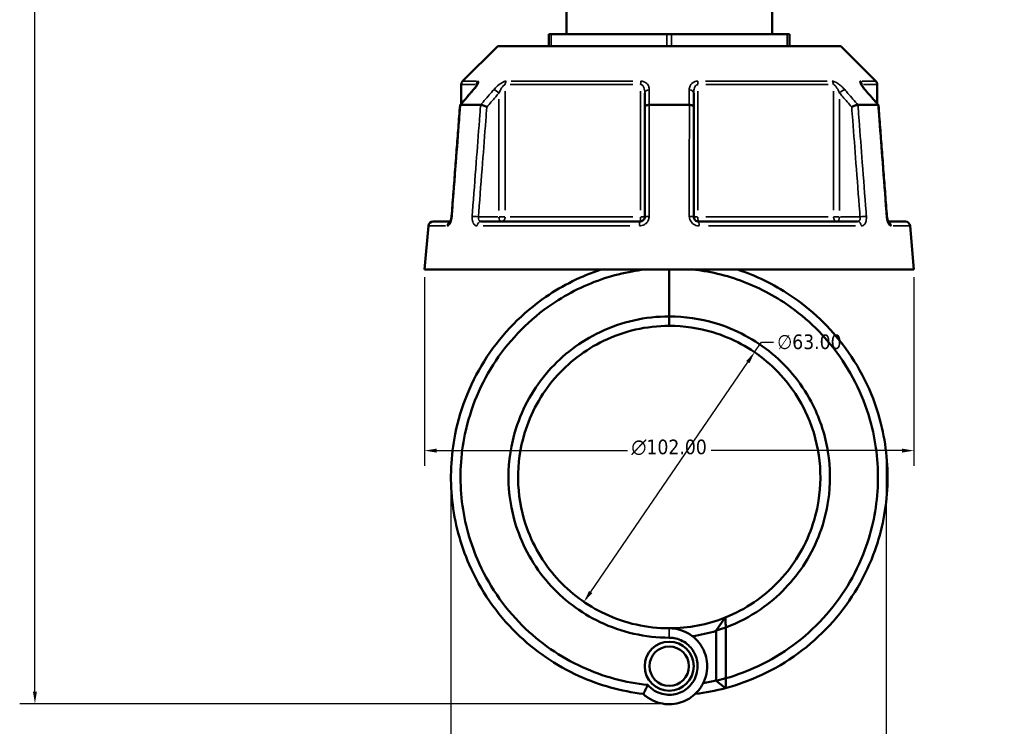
# Model space of a CAD drawing. Header units: millimetres. Extents: x 0 to 904, y 0 to 916.
# Tile 3 of 9: x 266 to 471, y 267 to 414. Entities that reach past the tile are written whole.
import ezdxf

# ---------------------------------------------------------------- set-up
doc = ezdxf.new("R2010")
doc.units = ezdxf.units.MM
for name, color, linetype, lineweight in [('Dimension (ANSI)', 7, 'Continuous', 25), ('Visible (ANSI)', 7, 'Continuous', 50), ('Visible Narrow (ANSI)', 7, 'Continuous', 35)]:
    doc.layers.add(name, color=color, linetype=linetype, lineweight=lineweight)
doc.styles.add('Note Text (ANSI)', font='tahoma.ttf')
doc.dimstyles.new('Default - mm (ANSI)', dxfattribs={"dimtxt": 3.048, "dimasz": 2.5, "dimexe": 3.175, "dimexo": 1.6002, "dimgap": 0.8, "dimtad": 0, "dimtoh": 1, "dimrnd": 1e-08, "dimzin": 4, "dimdsep": 46, "dimtxsty": 'Note Text (ANSI)', "dimcen": 0.09, "dimdle": 10, "dimclrd": 256, "dimclre": 256, "dimclrt": 256, "dimadec": 1, "dimazin": 1, "dimtfac": 1, "dimtofl": 0, "dimtmove": 0, "dimatfit": 3, "dimfxl": 1, "dimtolj": 1, "dimtzin": 4, "dimlwd": -1, "dimlwe": -1, "dimarcsym": 0})

# ---------------------------------------------------------------- blocks, each defined once
blk = doc.blocks.new('*D7')
at = {"layer": 'Defpoints', "color": 0, "transparency": 16777216}
for p in [(446.28, 324.1), (355.59, 318.86), (446.28, 182.62)]:
    blk.add_point(p, dxfattribs=at)
at = {"layer": 'Dimension (ANSI)', "transparency": 16777216}
for p, q in [((446.28, 322.5), (446.28, 179.44)), ((355.59, 317.26), (355.59, 179.44)), ((358.09, 182.62), (443.78, 182.62)), ((446.28, 182.62), (459.73, 182.62))]:
    blk.add_line(p, q, dxfattribs=at)
for points in [[(358.09, 183.03), (358.09, 182.2), (355.59, 182.62)], [(443.78, 183.03), (443.78, 182.2), (446.28, 182.62)]]:
    blk.add_solid(points, dxfattribs=at)
at = {"layer": 'Dimension (ANSI)', "transparency": 16777216, "insert": (460.53, 184.2), "char_height": 3.048, "attachment_point": 1, "style": 'Note Text (ANSI)'}
blk.add_mtext('\\A1;90.70', dxfattribs=at)
blk = doc.blocks.new('*D8')
at = {"layer": 'Defpoints', "color": 0, "transparency": 16777216}
for p in [(418.87, 344.87), (383.3, 292.86)]:
    blk.add_point(p, dxfattribs=at)
at = {"layer": 'Dimension (ANSI)', "transparency": 16777216}
for p, q in [((418.87, 344.87), (420.28, 346.93)), ((420.28, 346.93), (422.78, 346.93)), ((384.71, 294.93), (417.46, 342.8))]:
    blk.add_line(p, q, dxfattribs=at)
for points in [[(417.11, 343.04), (417.8, 342.57), (418.87, 344.87)], [(384.37, 295.16), (385.06, 294.69), (383.3, 292.86)]]:
    blk.add_solid(points, dxfattribs=at)
at = {"layer": 'Dimension (ANSI)', "transparency": 16777216, "insert": (423.58, 348.57), "char_height": 3.048, "attachment_point": 1, "style": 'Note Text (ANSI)'}
blk.add_mtext('\\A1;∅63.00', dxfattribs=at)
blk = doc.blocks.new('*D9')
at = {"layer": 'Defpoints', "color": 0, "transparency": 16777216}
for p in [(268.89, 502.54), (385.79, 502.54), (402.41, 271.66)]:
    blk.add_point(p, dxfattribs=at)
at = {"layer": 'Dimension (ANSI)', "transparency": 16777216}
for p, q in [((384.19, 502.54), (265.71, 502.54)), ((268.89, 500.04), (268.89, 453.61)), ((268.89, 274.16), (268.89, 439.7)), ((400.81, 271.66), (265.71, 271.66))]:
    blk.add_line(p, q, dxfattribs=at)
for points in [[(268.47, 500.04), (269.3, 500.04), (268.89, 502.54)], [(268.47, 274.16), (269.3, 274.16), (268.89, 271.66)]]:
    blk.add_solid(points, dxfattribs=at)
at = {"layer": 'Dimension (ANSI)', "transparency": 16777216, "insert": (267.29, 440.5), "char_height": 3.048, "attachment_point": 1, "rotation": 90, "style": 'Note Text (ANSI)'}
blk.add_mtext('\\A1;230.89', dxfattribs=at)
blk = doc.blocks.new('*D11')
at = {"layer": 'Defpoints', "color": 0, "transparency": 16777216}
for p in [(350.09, 362.09), (452.09, 362.09), (350.09, 324.37)]:
    blk.add_point(p, dxfattribs=at)
at = {"layer": 'Dimension (ANSI)', "transparency": 16777216}
for p, q in [((350.09, 360.49), (350.09, 321.2)), ((452.09, 360.49), (452.09, 321.2)), ((352.59, 324.37), (392.37, 324.37)), ((449.59, 324.37), (409.8, 324.37))]:
    blk.add_line(p, q, dxfattribs=at)
for points in [[(352.59, 324.79), (352.59, 323.96), (350.09, 324.37)], [(449.59, 324.79), (449.59, 323.96), (452.09, 324.37)]]:
    blk.add_solid(points, dxfattribs=at)
at = {"layer": 'Dimension (ANSI)', "transparency": 16777216, "insert": (393.17, 326.67), "char_height": 3.048, "attachment_point": 1, "style": 'Note Text (ANSI)'}
blk.add_mtext('\\A1;{\\fAIGDT|b0|i0;\\H3.0480;\\ln}\\fTahoma|b0|i0;\\H3.0480;102.00', dxfattribs=at)

msp = doc.modelspace()

# ---------------------------------------------------------------- linework, layer by layer
at = {"layer": 'Visible (ANSI)'}
for p, q in [((379.665, 473.144), (379.665, 411.089)), ((422.505, 423.83), (422.505, 411.089)), ((375.998, 411.089), (376.498, 411.089)), ((375.998, 411.089), (375.998, 408.639)), ((376.498, 411.089), (400.585, 411.089)), ((400.585, 411.089), (401.585, 411.089)), ((401.585, 411.089), (425.672, 411.089)), ((425.672, 411.089), (426.172, 411.089)), ((426.172, 408.639), (426.172, 411.089)), ((365.336, 408.639), (358.028, 401.331)), ((365.336, 408.639), (436.835, 408.639)), ((436.835, 408.639), (444.143, 401.331)), ((357.735, 400.624), (357.735, 396.634)), ((444.435, 400.624), (444.435, 396.634)), ((395.985, 398.855), (395.985, 395.94)), ((406.185, 395.94), (406.185, 398.855)), ((357.593, 396.389), (361.754, 396.389)), ((396.924, 396.389), (405.247, 396.389)), ((440.417, 396.389), (444.578, 396.389)), ((395.985, 395.94), (395.985, 373.089)), ((406.185, 373.089), (406.185, 395.94)), ((351.877, 372.089), (355.454, 372.089)), ((361.848, 372.089), (394.985, 372.089)), ((407.185, 372.089), (440.323, 372.089)), ((446.717, 372.089), (450.294, 372.089)), ((350.88, 371.177), (350.085, 362.089)), ((451.29, 371.177), (452.085, 362.089)), ((350.085, 362.089), (452.085, 362.089)), ((401.085, 362.089), (401.085, 352.327)), ((401.085, 352.327), (401.085, 362.089)), ((401.085, 350.364), (401.085, 352.327)), ((401.085, 352.327), (401.085, 350.364)), ((410.885, 286.928), (412.765, 289.61)), ((412.885, 287.547), (410.885, 286.928)), ((412.885, 276.959), (412.885, 287.547)), ((410.885, 286.928), (410.885, 276.432)), ((410.885, 276.432), (412.885, 276.959)), ((412.829, 274.906), (410.885, 276.432))]:
    msp.add_line(p, q, dxfattribs=at)
for radius in [5.11, 4.11]:
    msp.add_circle((401.085, 279.454), radius, dxfattribs=at)
for centre, radius, start, end in [((358.735, 400.624), 1, 135, 180), ((443.435, 400.624), 1, 0, 45), ((351.877, 371.089), 1, 90, 175), ((450.294, 371.089), 1, 5, 90), ((401.085, 318.864), 31.5, 270, 291.76464), ((401.085, 318.864), 33.5, 278.29747, 287.00992), ((401.085, 318.864), 43.5, 279.37955, 283.01978), ((401.085, 318.864), 45.5, 276.83394, 284.95679)]:
    msp.add_arc(centre, radius, start, end, dxfattribs=at)
for centre, major_axis, ratio, start_param, end_param in [((10349.214, -11042.14), (354.119, -16144.189), 0.871299, 3.9057859, 3.9060627), ((-9410.38, -10884.994), (350.928, 15922.406), 0.8713232, 5.5188049, 5.5190856)]:
    msp.add_ellipse(centre, major_axis=major_axis, ratio=ratio, start_param=start_param, end_param=end_param, dxfattribs=at)
for points, knots in [([(361.008, 400.605), (361.008, 400.605), (361.007, 400.603), (361.001, 400.587), (360.992, 400.566), (360.96, 400.499), (360.931, 400.445), (360.845, 400.301), (360.782, 400.206), (360.638, 400.004), (360.557, 399.897), (360.396, 399.697), (360.319, 399.604), (360.238, 399.511)], [0.11830044, 0.11830044, 0.11830044, 0.11830044, 0.12984163, 0.12984163, 0.15596521, 0.15596521, 0.19532048, 0.19532048, 0.24858388, 0.24858388, 0.30184727, 0.30184727, 0.345416, 0.345416, 0.345416, 0.345416]), ([(441.933, 399.511), (441.834, 399.625), (441.741, 399.738), (441.569, 399.956), (441.491, 400.061), (441.354, 400.258), (441.295, 400.35), (441.229, 400.466), (441.21, 400.501), (441.185, 400.552), (441.177, 400.571), (441.167, 400.594), (441.164, 400.601), (441.163, 400.605), (441.163, 400.605), (441.163, 400.605)], [0, 0, 0, 0, 0.05326363, 0.05326363, 0.10652726, 0.10652726, 0.15979088, 0.15979088, 0.1864227, 0.1864227, 0.20693939, 0.20693939, 0.22202176, 0.22202176, 0.22711666, 0.22711666, 0.22711666, 0.22711666]), ([(357.484, 396.331), (357.367, 394.786), (357.249, 393.242), (357.014, 390.153), (356.897, 388.609), (356.662, 385.52), (356.544, 383.976), (356.31, 380.887), (356.192, 379.343), (355.957, 376.254), (355.84, 374.71), (355.722, 373.165)], [0.5718587, 0.5718587, 0.5718587, 0.5718587, 1.0369479, 1.0369479, 1.5020372, 1.5020372, 1.9671264, 1.9671264, 2.4322156, 2.4322156, 2.8973048, 2.8973048, 2.8973048, 2.8973048]), ([(357.582, 396.389), (357.529, 396.384), (357.498, 396.369), (357.486, 396.341), (357.484, 396.336), (357.484, 396.331)], [-0.153595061, -0.153595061, -0.153595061, -0.153595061, -0.116550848, -0.116550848, -0.109554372, -0.109554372, -0.109554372, -0.109554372]), ([(363.057, 395.94), (363.056, 395.94), (363.055, 395.941), (362.951, 395.997), (362.837, 396.052), (362.601, 396.155), (362.48, 396.203), (362.243, 396.286), (362.129, 396.32), (361.926, 396.369), (361.839, 396.384), (361.769, 396.389)], [-0.15371258, -0.15371258, -0.15371258, -0.15371258, -0.15323742, -0.15323742, -0.11409173, -0.11409173, -0.07545617, -0.07545617, -0.03695795, -0.03695795, 0, 0, 0, 0]), ([(396.899, 396.389), (396.776, 396.384), (396.657, 396.369), (396.434, 396.32), (396.332, 396.286), (396.164, 396.203), (396.099, 396.155), (396.009, 396.052), (395.986, 395.997), (395.985, 395.941), (395.985, 395.94), (395.985, 395.94)], [-0.15359492, -0.15359492, -0.15359492, -0.15359492, -0.11655078, -0.11655078, -0.07796289, -0.07796289, -0.03923697, -0.03923697, 0, 0, 0.0004764, 0.0004764, 0.0004764, 0.0004764]), ([(406.185, 395.94), (406.185, 395.94), (406.185, 395.941), (406.185, 395.997), (406.162, 396.052), (406.072, 396.155), (406.006, 396.203), (405.838, 396.286), (405.737, 396.32), (405.514, 396.369), (405.395, 396.384), (405.272, 396.389)], [-0.15371258, -0.15371258, -0.15371258, -0.15371258, -0.15323729, -0.15323729, -0.11409168, -0.11409168, -0.07545593, -0.07545593, -0.03695789, -0.03695789, 0, 0, 0, 0]), ([(440.402, 396.389), (440.332, 396.384), (440.245, 396.369), (440.042, 396.32), (439.928, 396.286), (439.691, 396.203), (439.57, 396.155), (439.334, 396.052), (439.22, 395.997), (439.116, 395.941), (439.115, 395.94), (439.114, 395.94)], [-0.15359504, -0.15359504, -0.15359504, -0.15359504, -0.11655084, -0.11655084, -0.07796278, -0.07796278, -0.03923704, -0.03923704, 0, 0, 0.00047627, 0.00047627, 0.00047627, 0.00047627]), ([(444.687, 396.331), (444.686, 396.336), (444.685, 396.341), (444.673, 396.369), (444.641, 396.384), (444.589, 396.389)], [-0.043938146, -0.043938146, -0.043938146, -0.043938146, -0.03695796, -0.03695796, 0, 0, 0, 0]), ([(446.448, 373.165), (446.331, 374.71), (446.213, 376.254), (445.979, 379.343), (445.861, 380.887), (445.626, 383.976), (445.509, 385.52), (445.274, 388.609), (445.157, 390.153), (444.922, 393.242), (444.804, 394.786), (444.687, 396.331)], [1.2046153, 1.2046153, 1.2046153, 1.2046153, 1.6697046, 1.6697046, 2.1347938, 2.1347938, 2.599883, 2.599883, 3.0649722, 3.0649722, 3.5300614, 3.5300614, 3.5300614, 3.5300614]), ([(355.722, 373.165), (355.712, 373.028), (355.694, 372.89), (355.644, 372.631), (355.614, 372.509), (355.548, 372.3), (355.513, 372.212), (355.45, 372.08), (355.423, 372.032), (355.386, 371.978), (355.375, 371.965), (355.375, 371.965)], [0, 0, 0, 0, 0.05246869, 0.05246869, 0.10385719, 0.10385719, 0.15173749, 0.15173749, 0.19343627, 0.19343627, 0.22729393, 0.22729393, 0.22729393, 0.22729393]), ([(355.375, 371.965), (355.375, 371.965), (355.375, 371.966), (355.38, 371.971), (355.391, 371.984), (355.405, 372.006)], [0.08751627, 0.08751627, 0.08751627, 0.08751627, 0.094643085, 0.094643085, 0.122975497, 0.122975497, 0.122975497, 0.122975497]), ([(355.454, 372.089), (355.46, 372.101), (355.466, 372.113), (355.5, 372.184), (355.53, 372.256), (355.577, 372.391), (355.594, 372.448), (355.611, 372.508)], [0.150448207, 0.150448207, 0.150448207, 0.150448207, 0.159506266, 0.159506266, 0.200620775, 0.200620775, 0.227257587, 0.227257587, 0.227257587, 0.227257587]), ([(395.985, 373.089), (395.985, 373.024), (395.979, 372.958), (395.945, 372.79), (395.908, 372.69), (395.789, 372.479), (395.697, 372.373), (395.445, 372.184), (395.274, 372.116), (395.06, 372.092), (395.023, 372.089), (394.985, 372.089)], [0, 0, 0, 0, 0.03957477, 0.03957477, 0.1028944, 0.1028944, 0.18520991, 0.18520991, 0.29222008, 0.29222008, 0.31481112, 0.31481112, 0.31481112, 0.31481112]), ([(407.185, 372.089), (407.075, 372.089), (406.965, 372.108), (406.693, 372.201), (406.541, 372.304), (406.272, 372.619), (406.185, 372.854), (406.185, 373.089)], [0, 0, 0, 0, 0.06653404, 0.06653404, 0.1729885, 0.1729885, 0.31481287, 0.31481287, 0.31481287, 0.31481287]), ([(446.448, 373.165), (446.459, 373.028), (446.477, 372.89), (446.526, 372.631), (446.557, 372.509), (446.623, 372.3), (446.658, 372.212), (446.7, 372.123), (446.709, 372.105), (446.717, 372.089)], [0, 0, 0, 0, 0.05246869, 0.05246869, 0.10385719, 0.10385719, 0.15173749, 0.15173749, 0.16436308, 0.16436308, 0.16436308, 0.16436308]), ([(446.796, 371.965), (446.796, 371.965), (446.796, 371.966), (446.791, 371.971), (446.779, 371.986), (446.746, 372.037), (446.723, 372.076), (446.671, 372.184), (446.641, 372.256), (446.58, 372.431), (446.55, 372.536), (446.497, 372.771), (446.475, 372.902), (446.456, 373.078), (446.452, 373.121), (446.448, 373.165)], [0.08751627, 0.08751627, 0.08751627, 0.08751627, 0.09464308, 0.09464308, 0.12462258, 0.12462258, 0.15950627, 0.15950627, 0.20062077, 0.20062077, 0.24742921, 0.24742921, 0.29808648, 0.29808648, 0.31481397, 0.31481397, 0.31481397, 0.31481397]), ([(386.878, 362.089), (382.795, 360.748), (378.906, 358.824), (370.51, 353.07), (366.316, 348.794), (359.877, 339.017), (357.622, 333.528), (355.562, 323.271), (355.351, 318.584), (355.848, 313.979), (356.346, 309.374), (357.551, 304.852), (360.569, 297.957), (361.989, 295.409), (365.286, 290.632), (367.163, 288.403), (373.032, 282.649), (377.486, 279.602), (386.551, 275.499), (391.069, 274.239), (395.671, 273.688)], [0.3148891, 0.3148891, 0.3148891, 0.3148891, 0.5959469, 0.5959469, 0.9813053, 0.9813053, 1.3643086, 1.3643086, 1.6699392, 1.6699392, 1.6699392, 1.9755698, 1.9755698, 2.1678181, 2.1678181, 2.3600664, 2.3600664, 2.7130166, 2.7130166, 3.0212811, 3.0212811, 3.0212811, 3.0212811]), ([(396.622, 275.557), (391.928, 276.041), (387.315, 277.297), (378.368, 281.384), (374.093, 284.34), (368.479, 289.911), (366.689, 292.067), (363.552, 296.682), (362.205, 299.141), (359.358, 305.785), (358.239, 310.134), (357.799, 314.551), (357.36, 318.969), (357.601, 323.453), (359.651, 333.242), (361.846, 338.462), (368.046, 347.732), (372.059, 351.77), (380.056, 357.194), (383.751, 359.003), (387.624, 360.265), (389.5, 360.876), (391.418, 361.359), (394.197, 361.861), (395.038, 361.988), (395.882, 362.089)], [-3.038705, -3.038705, -3.038705, -3.038705, -2.7130166, -2.7130166, -2.3600664, -2.3600664, -2.1678181, -2.1678181, -1.9755698, -1.9755698, -1.6699392, -1.6699392, -1.6699392, -1.3643086, -1.3643086, -0.9813053, -0.9813053, -0.5959469, -0.5959469, -0.3148891, -0.3148891, -0.3148891, -0.1786983, -0.1786983, -0.1200012, -0.1200012, -0.1200012, -0.1200012]), ([(406.288, 362.089), (407.215, 361.978), (408.138, 361.836), (410.913, 361.318), (412.749, 360.85), (414.547, 360.265), (418.209, 359.072), (421.712, 357.39), (429.2, 352.477), (432.97, 348.918), (437.667, 342.586), (439.108, 340.196), (441.509, 335.185), (442.469, 332.564), (444.293, 325.58), (444.753, 321.111), (444.53, 316.676), (444.307, 312.241), (443.401, 307.842), (439.91, 298.451), (436.95, 293.603), (429.377, 285.313), (424.745, 281.895), (417.461, 278.458), (415.2, 277.612), (412.885, 276.959)], [-3.0215915, -3.0215915, -3.0215915, -3.0215915, -2.9571845, -2.9571845, -2.8267036, -2.8267036, -2.8267036, -2.5609338, -2.5609338, -2.2090074, -2.2090074, -2.0176398, -2.0176398, -1.8262723, -1.8262723, -1.5205589, -1.5205589, -1.5205589, -1.2148456, -1.2148456, -0.8305694, -0.8305694, -0.4409316, -0.4409316, -0.2749359, -0.2749359, -0.2749359, -0.2749359]), ([(412.829, 274.906), (415.41, 275.595), (417.931, 276.513), (425.665, 280.128), (430.494, 283.652), (438.42, 292.219), (441.537, 297.238), (445.251, 306.99), (446.235, 311.568), (446.507, 316.195), (446.779, 320.822), (446.339, 325.496), (444.49, 332.821), (443.506, 335.574), (441.029, 340.847), (439.536, 343.366), (434.648, 350.05), (430.705, 353.819), (422.841, 359.032), (419.153, 360.821), (415.293, 362.089)], [0.2632913, 0.2632913, 0.2632913, 0.2632913, 0.4409316, 0.4409316, 0.8305694, 0.8305694, 1.2148456, 1.2148456, 1.5205589, 1.5205589, 1.5205589, 1.8262723, 1.8262723, 2.0176398, 2.0176398, 2.2090074, 2.2090074, 2.5609338, 2.5609338, 2.8267036, 2.8267036, 2.8267036, 2.8267036]), ([(401.085, 352.327), (398.603, 352.327), (396.12, 352.05), (391.277, 350.956), (388.917, 350.14), (382.593, 347.13), (378.913, 344.352), (372.861, 337.477), (370.532, 333.349), (368.11, 325.677), (367.585, 322.271), (367.585, 318.864), (367.585, 315.458), (368.11, 312.052), (370.532, 304.38), (372.861, 300.252), (378.913, 293.377), (382.593, 290.599), (391.158, 286.523), (396.12, 285.402), (401.085, 285.402)], [-3.1415927, -3.1415927, -3.1415927, -3.1415927, -2.919504, -2.919504, -2.6974153, -2.6974153, -2.2926481, -2.2926481, -1.8765384, -1.8765384, -1.5707963, -1.5707963, -1.5707963, -1.2650543, -1.2650543, -0.8489446, -0.8489446, -0.4441773, -0.4441773, 0, 0, 0, 0]), ([(412.885, 287.547), (415.43, 288.503), (417.857, 289.77), (423.819, 293.875), (427.014, 297.2), (431.902, 304.945), (433.548, 309.389), (434.723, 317.339), (434.703, 320.775), (434.168, 324.13), (433.633, 327.485), (432.582, 330.758), (428.994, 337.945), (426.05, 341.655), (419.008, 347.491), (414.95, 349.658), (407.535, 351.858), (404.31, 352.327), (401.085, 352.327)], [-2.7820056, -2.7820056, -2.7820056, -2.7820056, -2.5387317, -2.5387317, -2.1338025, -2.1338025, -1.7175085, -1.7175085, -1.4126154, -1.4126154, -1.4126154, -1.1077222, -1.1077222, -0.6920741, -0.6920741, -0.2884674, -0.2884674, 0, 0, 0, 0]), ([(401.085, 287.364), (396.48, 287.364), (391.876, 288.39), (383.897, 292.135), (380.451, 294.693), (374.742, 301.058), (372.518, 304.896), (370.161, 312.071), (369.627, 315.269), (369.588, 318.479), (369.548, 321.689), (370.004, 324.91), (372.208, 332.19), (374.371, 336.126), (380.051, 342.7), (383.527, 345.368), (389.521, 348.26), (391.762, 349.045), (396.363, 350.098), (398.724, 350.364), (401.085, 350.364)], [0, 0, 0, 0, 0.4441773, 0.4441773, 0.8489446, 0.8489446, 1.2650543, 1.2650543, 1.5707963, 1.5707963, 1.5707963, 1.8765384, 1.8765384, 2.2926481, 2.2926481, 2.6974153, 2.6974153, 2.919504, 2.919504, 3.1415927, 3.1415927, 3.1415927, 3.1415927]), ([(401.085, 350.364), (404.152, 350.364), (407.218, 349.913), (414.26, 347.796), (418.106, 345.713), (424.747, 340.12), (427.504, 336.571), (430.827, 329.73), (431.783, 326.623), (432.25, 323.45), (432.717, 320.276), (432.694, 317.038), (431.499, 309.574), (429.903, 305.424), (425.255, 298.227), (422.247, 295.154), (416.885, 291.519), (414.87, 290.45), (412.765, 289.61)], [0, 0, 0, 0, 0.2884674, 0.2884674, 0.6920741, 0.6920741, 1.1077222, 1.1077222, 1.4126154, 1.4126154, 1.4126154, 1.7175085, 1.7175085, 2.1338025, 2.1338025, 2.5387317, 2.5387317, 2.7570584, 2.7570584, 2.7570584, 2.7570584]), ([(412.885, 287.547), (412.864, 287.889), (412.844, 288.233), (412.804, 288.92), (412.784, 289.265), (412.765, 289.61)], [-0.31746243, -0.31746243, -0.31746243, -0.31746243, -0.15890711, -0.15890711, 0, 0, 0, 0]), ([(395.671, 273.688), (395.853, 273.517), (396.043, 273.355), (397.401, 272.302), (398.803, 271.743), (401.529, 271.452), (402.843, 271.634), (405.181, 272.577), (406.216, 273.307), (407.548, 274.828), (407.977, 275.493), (408.3, 276.212), (408.623, 276.93), (408.84, 277.703), (409.092, 279.766), (408.934, 281.089), (408.006, 283.488), (407.256, 284.568), (405.224, 286.341), (403.899, 286.983), (402.031, 287.322), (401.558, 287.364), (401.085, 287.364)], [-3.930402, -3.930402, -3.930402, -3.930402, -3.832456, -3.832456, -3.2534201, -3.2534201, -2.7386551, -2.7386551, -2.2519338, -2.2519338, -1.947733, -1.947733, -1.947733, -1.6435322, -1.6435322, -1.1568109, -1.1568109, -0.6861967, -0.6861967, -0.1708723, -0.1708723, 0, 0, 0, 0]), ([(401.085, 285.402), (401.42, 285.402), (401.754, 285.373), (403.079, 285.145), (404.029, 284.712), (405.534, 283.479), (406.114, 282.716), (406.88, 280.973), (407.05, 279.988), (406.935, 278.414), (406.799, 277.816), (406.576, 277.254), (406.353, 276.691), (406.044, 276.163), (405.058, 274.946), (404.269, 274.353), (402.461, 273.582), (401.432, 273.431), (399.304, 273.67), (398.214, 274.131), (397.078, 275.071), (396.839, 275.304), (396.622, 275.557)], [0, 0, 0, 0, 0.1708723, 0.1708723, 0.6861967, 0.6861967, 1.1568109, 1.1568109, 1.6435322, 1.6435322, 1.947733, 1.947733, 1.947733, 2.2519338, 2.2519338, 2.7386551, 2.7386551, 3.2534201, 3.2534201, 3.832456, 3.832456, 4.000852, 4.000852, 4.000852, 4.000852]), ([(396.622, 275.557), (396.462, 275.249), (396.306, 274.938), (396, 274.315), (395.849, 273.999), (395.701, 273.684)], [-0.2644332, -0.2644332, -0.2644332, -0.2644332, -0.13294016, -0.13294016, 0, 0, 0, 0]), ([(412.829, 274.906), (412.839, 275.248), (412.848, 275.59), (412.867, 276.274), (412.877, 276.617), (412.885, 276.959)], [-0.26029679, -0.26029679, -0.26029679, -0.26029679, -0.13020283, -0.13020283, 0, 0, 0, 0])]:
    msp.add_open_spline(points, degree=3, knots=knots, dxfattribs=at)
for points in [[(357.582, 396.389), (357.586, 396.389), (357.589, 396.389), (357.593, 396.389)], [(361.754, 396.389), (361.759, 396.389), (361.764, 396.389), (361.769, 396.389)], [(396.899, 396.389), (396.907, 396.389), (396.916, 396.389), (396.924, 396.389)], [(405.247, 396.389), (405.255, 396.389), (405.264, 396.389), (405.272, 396.389)], [(440.402, 396.389), (440.407, 396.389), (440.412, 396.389), (440.417, 396.389)], [(444.578, 396.389), (444.582, 396.389), (444.585, 396.389), (444.589, 396.389)], [(355.659, 372.708), (355.671, 372.767), (355.682, 372.829), (355.691, 372.891)], [(395.701, 273.684), (395.691, 273.685), (395.681, 273.687), (395.671, 273.688)]]:
    msp.add_open_spline(points, degree=3, dxfattribs=at)
at = {"layer": 'Visible Narrow (ANSI)'}
for p, q in [((376.498, 408.762), (376.498, 410.967)), ((400.585, 410.967), (400.585, 408.762)), ((401.585, 408.762), (401.585, 410.967)), ((425.672, 410.967), (425.672, 408.762)), ((360.612, 400.624), (357.743, 400.624)), ((358.036, 401.331), (360.885, 401.331)), ((360.919, 400.614), (360.919, 400.436)), ((393.472, 400.624), (367.933, 400.624)), ((368.157, 401.331), (393.523, 401.331)), ((408.647, 401.331), (434.013, 401.331)), ((434.237, 400.624), (408.699, 400.624)), ((441.252, 400.436), (441.252, 400.614)), ((441.285, 401.331), (444.135, 401.331)), ((444.427, 400.624), (441.559, 400.624)), ((366.881, 374.466), (366.881, 399.248)), ((395.123, 399.248), (395.123, 374.466)), ((407.048, 374.466), (407.048, 399.248)), ((435.29, 399.248), (435.29, 374.466)), ((365.592, 397.567), (365.592, 374.378)), ((436.579, 374.378), (436.579, 397.567)), ((365.379, 373.089), (361.533, 373.089)), ((366.835, 373.089), (365.655, 373.089)), ((367.933, 373.089), (393.472, 373.089)), ((395.983, 373.089), (395.193, 373.089)), ((406.977, 373.089), (406.188, 373.089)), ((408.699, 373.089), (434.237, 373.089)), ((436.515, 373.089), (435.336, 373.089)), ((440.638, 373.089), (436.792, 373.089)), ((354.45, 371.177), (350.89, 371.177)), ((392.878, 371.177), (362.295, 371.177)), ((439.876, 371.177), (409.293, 371.177)), ((451.28, 371.177), (447.721, 371.177)), ((401.085, 285.5), (401.085, 287.266))]:
    msp.add_line(p, q, dxfattribs=at)
for centre, major_axis, ratio, start_param, end_param in [((361.845, 400.624), (0, 1), 0.9265657, 0.8246681, 1.5315264), ((367.67, 400.624), (0, -1), 0.7890235, 3.9662607, 4.6731191), ((395.26, 400.624), (0, 1), 0.1375423, 0.8246681, 1.5315264), ((406.91, 400.624), (0, -1), 0.1375423, 1.6100662, 2.3169246), ((434.501, 400.624), (0, 1), 0.7890235, 4.7516589, 5.4585172), ((440.325, 400.624), (0, -1), 0.9265657, 1.6100662, 2.3169246), ((360.992, 398.855), (-0.755, 0.656), 0.3543192, 5.9781609, 6.2671314), ((365.092, 398.855), (-0.755, 0.656), 0.3543192, 4.400804, 5.755338), ((396.985, 398.855), (-1, 0), 0.7086384, 4.8533994, 6.2079334), ((405.185, 398.855), (1, 0), 0.7086384, 0.0752519, 1.4297859), ((437.079, 398.855), (-0.755, -0.656), 0.3543192, 3.66944, 5.023974), ((441.179, 398.855), (0.755, 0.656), 0.3543192, 0.0160539, 0.3050244), ((355.748, 371.089), (0, 1), 0.9213266, 0.4254409, 1.427841), ((356.72, 373.089), (-0.997, 0.076), 0.0437298, 5.8665688, 6.2612581), ((360.82, 373.089), (0.997, -0.076), 0.0437298, 1.1232285, 2.4618904), ((361.848, 371.089), (0, 1), 0.797365, 0.0741765, 1.4093534), ((366.092, 373.089), (0, -1), 0.5, 4.7909288, 6.2046455), ((366.092, 373.089), (0, -1), 0.7890235, 0.0785398, 1.4922565), ((394.985, 371.089), (0, 1), 0.1239616, 0.0741765, 1.4093534), ((394.985, 373.089), (0, -1), 0.1375423, 0.0785398, 1.4922565), ((396.985, 373.089), (-1, 0), 0.0874597, 4.8701533, 6.2088152), ((405.185, 373.089), (1, 0), 0.0874597, 0.0743701, 1.413032), ((407.185, 373.089), (0, -1), 0.1375423, 4.7909288, 6.2046455), ((407.185, 371.089), (0, 1), 0.1239616, 4.8738319, 6.2090088), ((436.079, 373.089), (0, -1), 0.7890235, 4.7909288, 6.2046455), ((436.079, 373.089), (0, -1), 0.5, 0.0785398, 1.4922565), ((440.323, 371.089), (0, 1), 0.797365, 4.8738319, 6.2090088), ((441.351, 373.089), (0.997, 0.076), 0.0437298, 0.6797022, 2.0183641), ((445.451, 373.089), (0.997, 0.076), 0.0437298, 0.0219272, 0.4166165), ((446.423, 371.089), (0, 1), 0.9213266, 4.8553461, 5.8577786)]:
    msp.add_ellipse(centre, major_axis=major_axis, ratio=ratio, start_param=start_param, end_param=end_param, dxfattribs=at)
for points, knots in [([(360.35, 399.562), (360.542, 399.783), (360.717, 400.003), (360.991, 400.386), (361.097, 400.552), (361.234, 400.806), (361.277, 400.902), (361.336, 401.079), (361.349, 401.159), (361.33, 401.263), (361.309, 401.296), (361.251, 401.326), (361.223, 401.331), (361.19, 401.331)], [-0.345416, -0.345416, -0.345416, -0.345416, -0.25131567, -0.25131567, -0.17440412, -0.17440412, -0.12292214, -0.12292214, -0.06721438, -0.06721438, -0.02585168, -0.02585168, 0, 0, 0, 0]), ([(360.919, 400.624), (360.935, 400.624), (360.949, 400.618), (360.971, 400.595), (360.98, 400.576), (360.985, 400.551)], [0, 0, 0, 0, 0.025851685, 0.025851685, 0.053736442, 0.053736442, 0.053736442, 0.053736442]), ([(367.112, 401.331), (366.982, 401.331), (366.825, 401.296), (366.221, 401.066), (365.74, 400.729), (365.028, 400.112), (364.756, 399.838), (364.515, 399.562)], [-0.34541683, -0.34541683, -0.34541683, -0.34541683, -0.28278882, -0.28278882, -0.11734182, -0.11734182, 0, 0, 0, 0]), ([(365.592, 398.855), (365.712, 399.131), (365.848, 399.405), (366.203, 400.022), (366.441, 400.359), (366.74, 400.589), (366.817, 400.624), (366.881, 400.624)], [0, 0, 0, 0, 0.11734182, 0.11734182, 0.28278882, 0.28278882, 0.34541683, 0.34541683, 0.34541683, 0.34541683]), ([(395.123, 400.624), (395.166, 400.624), (395.208, 400.618), (395.315, 400.589), (395.378, 400.556), (395.515, 400.452), (395.585, 400.372), (395.701, 400.195), (395.749, 400.1), (395.851, 399.847), (395.896, 399.682), (395.967, 399.298), (395.985, 399.077), (395.985, 398.855)], [0, 0, 0, 0, 0.02585168, 0.02585168, 0.06721438, 0.06721438, 0.12305037, 0.12305037, 0.17415567, 0.17415567, 0.25081718, 0.25081718, 0.34541583, 0.34541583, 0.34541583, 0.34541583]), ([(396.92, 399.562), (396.919, 399.785), (396.881, 400.006), (396.737, 400.389), (396.645, 400.554), (396.437, 400.807), (396.34, 400.902), (396.103, 401.079), (395.961, 401.159), (395.682, 401.263), (395.554, 401.296), (395.336, 401.326), (395.25, 401.331), (395.163, 401.331)], [-0.34541583, -0.34541583, -0.34541583, -0.34541583, -0.25081718, -0.25081718, -0.17415567, -0.17415567, -0.12305037, -0.12305037, -0.06721438, -0.06721438, -0.02585168, -0.02585168, 0, 0, 0, 0]), ([(407.008, 401.331), (406.775, 401.331), (406.55, 401.288), (405.901, 401.038), (405.603, 400.714), (405.31, 400.112), (405.252, 399.838), (405.251, 399.562)], [-0.34541645, -0.34541645, -0.34541645, -0.34541645, -0.27620858, -0.27620858, -0.11734182, -0.11734182, 0, 0, 0, 0]), ([(406.185, 398.855), (406.185, 399.131), (406.214, 399.405), (406.358, 400.007), (406.504, 400.331), (406.823, 400.581), (406.934, 400.624), (407.048, 400.624)], [0, 0, 0, 0, 0.11734182, 0.11734182, 0.27620858, 0.27620858, 0.34541645, 0.34541645, 0.34541645, 0.34541645]), ([(437.655, 399.562), (437.463, 399.783), (437.25, 400.003), (436.833, 400.385), (436.635, 400.552), (436.29, 400.806), (436.148, 400.902), (435.852, 401.079), (435.697, 401.159), (435.437, 401.263), (435.331, 401.296), (435.171, 401.326), (435.112, 401.331), (435.058, 401.331)], [-0.34541603, -0.34541603, -0.34541603, -0.34541603, -0.25141662, -0.25141662, -0.17445287, -0.17445287, -0.12288915, -0.12288915, -0.06721438, -0.06721438, -0.02585168, -0.02585168, 0, 0, 0, 0]), ([(435.29, 400.624), (435.316, 400.624), (435.345, 400.618), (435.424, 400.589), (435.476, 400.556), (435.605, 400.452), (435.681, 400.372), (435.828, 400.195), (435.899, 400.099), (436.07, 399.845), (436.169, 399.678), (436.376, 399.296), (436.482, 399.076), (436.579, 398.855)], [0, 0, 0, 0, 0.02585168, 0.02585168, 0.06721438, 0.06721438, 0.12288915, 0.12288915, 0.17445287, 0.17445287, 0.25141662, 0.25141662, 0.34541603, 0.34541603, 0.34541603, 0.34541603]), ([(440.981, 401.331), (440.899, 401.331), (440.85, 401.294), (440.795, 401.059), (440.957, 400.725), (441.367, 400.112), (441.581, 399.838), (441.821, 399.562)], [-0.34541684, -0.34541684, -0.34541684, -0.34541684, -0.28109054, -0.28109054, -0.11734182, -0.11734182, 0, 0, 0, 0]), ([(357.593, 396.389), (358.286, 397.187), (358.979, 397.985), (359.672, 398.783), (359.898, 399.043), (360.124, 399.302), (360.35, 399.562)], [-1.97914638, -1.97914638, -1.97914638, -1.97914638, -1.63999425, -1.63999425, -1.63999425, -1.52956, -1.52956, -1.52956, -1.52956]), ([(364.515, 399.562), (364.289, 399.302), (364.063, 399.042), (363.837, 398.783), (363.142, 397.985), (362.448, 397.187), (361.754, 396.389)], [-2.74525, -2.74525, -2.74525, -2.74525, -2.63478434, -2.63478434, -2.63478434, -2.29566362, -2.29566362, -2.29566362, -2.29566362]), ([(363.057, 395.94), (363.676, 396.652), (364.295, 397.364), (364.914, 398.075), (365.14, 398.335), (365.366, 398.595), (365.592, 398.855)], [2.33212986, 2.33212986, 2.33212986, 2.33212986, 2.63478434, 2.63478434, 2.63478434, 2.74525, 2.74525, 2.74525, 2.74525]), ([(396.924, 396.389), (396.923, 397.187), (396.922, 397.985), (396.921, 398.783), (396.92, 399.043), (396.92, 399.302), (396.92, 399.562)], [-1.97914638, -1.97914638, -1.97914638, -1.97914638, -1.63999115, -1.63999115, -1.63999115, -1.52956, -1.52956, -1.52956, -1.52956]), ([(405.251, 399.562), (405.251, 399.302), (405.25, 399.043), (405.25, 398.783), (405.249, 397.985), (405.248, 397.187), (405.247, 396.389)], [-0.97913562, -0.97913562, -0.97913562, -0.97913562, -0.86870447, -0.86870447, -0.86870447, -0.52954924, -0.52954924, -0.52954924, -0.52954924]), ([(436.579, 398.855), (436.805, 398.595), (437.031, 398.335), (437.256, 398.075), (437.876, 397.364), (438.495, 396.652), (439.114, 395.94)], [1.52956, 1.52956, 1.52956, 1.52956, 1.64002566, 1.64002566, 1.64002566, 1.94268014, 1.94268014, 1.94268014, 1.94268014]), ([(440.417, 396.389), (439.723, 397.187), (439.028, 397.985), (438.334, 398.783), (438.108, 399.042), (437.882, 399.302), (437.655, 399.562)], [-1.97914638, -1.97914638, -1.97914638, -1.97914638, -1.64002566, -1.64002566, -1.64002566, -1.52956, -1.52956, -1.52956, -1.52956]), ([(441.821, 399.562), (442.047, 399.302), (442.273, 399.043), (442.498, 398.783), (443.192, 397.985), (443.885, 397.187), (444.578, 396.389)], [-2.9717419, -2.9717419, -2.9717419, -2.9717419, -2.86130766, -2.86130766, -2.86130766, -2.52215552, -2.52215552, -2.52215552, -2.52215552]), ([(355.818, 373.177), (355.843, 373.496), (355.867, 373.816), (356.15, 377.548), (356.41, 380.96), (356.669, 384.373), (356.893, 387.317), (357.116, 390.261), (357.421, 394.267), (357.501, 395.328), (357.582, 396.389)], [-2.8973048, -2.8973048, -2.8973048, -2.8973048, -2.8010582, -2.8010582, -1.7733902, -1.7733902, -1.7733902, -0.8866951, -0.8866951, -0.5671389, -0.5671389, -0.5671389, -0.5671389]), ([(361.769, 396.389), (361.688, 395.328), (361.607, 394.267), (361.302, 390.261), (361.078, 387.317), (360.854, 384.373), (360.594, 380.96), (360.334, 377.548), (360.05, 373.816), (360.026, 373.496), (360.002, 373.177)], [-3.5347812, -3.5347812, -3.5347812, -3.5347812, -3.2152251, -3.2152251, -2.32853, -2.32853, -2.32853, -1.300862, -1.300862, -1.2046153, -1.2046153, -1.2046153, -1.2046153]), ([(396.902, 373.177), (396.902, 373.496), (396.902, 373.816), (396.901, 377.548), (396.901, 380.96), (396.9, 384.373), (396.9, 387.317), (396.899, 390.261), (396.899, 394.267), (396.899, 395.328), (396.899, 396.389)], [-2.8973048, -2.8973048, -2.8973048, -2.8973048, -2.8010583, -2.8010583, -1.7733903, -1.7733903, -1.7733903, -0.8866951, -0.8866951, -0.5671389, -0.5671389, -0.5671389, -0.5671389]), ([(405.272, 396.389), (405.272, 395.328), (405.272, 394.267), (405.271, 390.261), (405.271, 387.317), (405.27, 384.373), (405.27, 380.96), (405.269, 377.548), (405.269, 373.816), (405.269, 373.496), (405.269, 373.177)], [-3.5347812, -3.5347812, -3.5347812, -3.5347812, -3.2152251, -3.2152251, -2.32853, -2.32853, -2.32853, -1.300862, -1.300862, -1.2046153, -1.2046153, -1.2046153, -1.2046153]), ([(442.169, 373.177), (442.145, 373.496), (442.121, 373.816), (441.837, 377.548), (441.577, 380.96), (441.317, 384.373), (441.093, 387.317), (440.869, 390.261), (440.564, 394.267), (440.483, 395.328), (440.402, 396.389)], [-2.8973048, -2.8973048, -2.8973048, -2.8973048, -2.8010582, -2.8010582, -1.7733902, -1.7733902, -1.7733902, -0.8866951, -0.8866951, -0.5671389, -0.5671389, -0.5671389, -0.5671389]), ([(444.589, 396.389), (444.67, 395.328), (444.75, 394.267), (445.055, 390.261), (445.278, 387.317), (445.502, 384.373), (445.761, 380.96), (446.02, 377.548), (446.304, 373.816), (446.328, 373.496), (446.353, 373.177)], [-3.5347812, -3.5347812, -3.5347812, -3.5347812, -3.2152251, -3.2152251, -2.32853, -2.32853, -2.32853, -1.300862, -1.300862, -1.2046153, -1.2046153, -1.2046153, -1.2046153]), ([(361.32, 373.089), (361.344, 373.409), (361.368, 373.729), (361.652, 377.461), (361.911, 380.873), (362.171, 384.285), (362.395, 387.23), (362.619, 390.174), (362.914, 394.059), (362.986, 394.999), (363.057, 395.94)], [1.2046153, 1.2046153, 1.2046153, 1.2046153, 1.300862, 1.300862, 2.32853, 2.32853, 2.32853, 3.2152251, 3.2152251, 3.4984336, 3.4984336, 3.4984336, 3.4984336]), ([(439.114, 395.94), (439.185, 394.999), (439.257, 394.059), (439.552, 390.174), (439.776, 387.23), (440, 384.285), (440.259, 380.873), (440.519, 377.461), (440.803, 373.729), (440.827, 373.409), (440.851, 373.089)], [0.6034865, 0.6034865, 0.6034865, 0.6034865, 0.8866951, 0.8866951, 1.7733902, 1.7733902, 1.7733902, 2.8010582, 2.8010582, 2.8973048, 2.8973048, 2.8973048, 2.8973048]), ([(354.83, 371.177), (355, 371.177), (355.187, 371.317), (355.457, 371.737), (355.553, 371.949), (355.689, 372.373), (355.737, 372.574), (355.792, 372.912), (355.808, 373.044), (355.818, 373.177)], [-0.31481104, -0.31481104, -0.31481104, -0.31481104, -0.18638694, -0.18638694, -0.1035483, -0.1035483, -0.03982627, -0.03982627, 0, 0, 0, 0]), ([(360.002, 373.177), (359.993, 373.07), (359.99, 372.964), (360, 372.447), (360.087, 372.055), (360.359, 371.532), (360.517, 371.361), (360.809, 371.207), (360.93, 371.177), (361.054, 371.177)], [-0.31481354, -0.31481354, -0.31481354, -0.31481354, -0.28284699, -0.28284699, -0.15713721, -0.15713721, -0.06043739, -0.06043739, 0, 0, 0, 0]), ([(361.848, 372.089), (361.776, 372.089), (361.708, 372.105), (361.547, 372.182), (361.463, 372.267), (361.328, 372.529), (361.294, 372.724), (361.306, 372.983), (361.312, 373.036), (361.32, 373.089)], [0, 0, 0, 0, 0.06043739, 0.06043739, 0.15713721, 0.15713721, 0.28284699, 0.28284699, 0.31481354, 0.31481354, 0.31481354, 0.31481354]), ([(394.862, 371.177), (394.938, 371.177), (395.014, 371.181), (395.45, 371.229), (395.799, 371.365), (396.313, 371.744), (396.502, 371.955), (396.745, 372.378), (396.821, 372.578), (396.889, 372.914), (396.902, 373.045), (396.902, 373.177)], [-0.31481112, -0.31481112, -0.31481112, -0.31481112, -0.29222008, -0.29222008, -0.18520991, -0.18520991, -0.1028944, -0.1028944, -0.03957477, -0.03957477, 0, 0, 0, 0]), ([(405.269, 373.177), (405.269, 372.706), (405.445, 372.235), (405.994, 371.606), (406.305, 371.4), (406.859, 371.213), (407.084, 371.177), (407.309, 371.177)], [-0.31481287, -0.31481287, -0.31481287, -0.31481287, -0.1729885, -0.1729885, -0.06653404, -0.06653404, 0, 0, 0, 0]), ([(440.851, 373.089), (440.861, 373.023), (440.867, 372.957), (440.871, 372.788), (440.862, 372.687), (440.815, 372.475), (440.769, 372.369), (440.611, 372.159), (440.475, 372.089), (440.323, 372.089)], [0, 0, 0, 0, 0.03986256, 0.03986256, 0.10364264, 0.10364264, 0.18655676, 0.18655676, 0.31481094, 0.31481094, 0.31481094, 0.31481094]), ([(441.117, 371.177), (441.38, 371.177), (441.628, 371.316), (441.934, 371.736), (442.029, 371.948), (442.139, 372.372), (442.168, 372.574), (442.182, 372.912), (442.179, 373.044), (442.169, 373.177)], [-0.31481094, -0.31481094, -0.31481094, -0.31481094, -0.18655676, -0.18655676, -0.10364264, -0.10364264, -0.03986256, -0.03986256, 0, 0, 0, 0]), ([(446.353, 373.177), (446.375, 372.888), (446.424, 372.598), (446.582, 372.03), (446.697, 371.76), (446.927, 371.408), (447.035, 371.297), (447.21, 371.196), (447.276, 371.177), (447.341, 371.177)], [-0.31481397, -0.31481397, -0.31481397, -0.31481397, -0.2278058, -0.2278058, -0.12655878, -0.12655878, -0.04867645, -0.04867645, 0, 0, 0, 0])]:
    msp.add_open_spline(points, degree=3, knots=knots, dxfattribs=at)
msp.add_open_spline([(441.186, 400.551), (441.196, 400.598), (441.218, 400.624), (441.252, 400.624)], degree=3, dxfattribs=at)

# ---------------------------------------------------------------- dimensions: what is measured, and where the dimension line sits
at = {"layer": 'Dimension (ANSI)'}
for base, p1, p2, angle, override, picture, middle in [((268.886, 502.544), (402.41, 271.657), (385.785, 502.544), 90, {"dimgap": 0.8, "dimtoh": 0, "dimdec": 2, "dimtol": 0, "dimlim": 0, "dimtp": 0, "dimtm": 0, "dimtdec": 2, "dimatfit": 1}, '*D9', (268.886, 446.656)), ((446.283, 182.618), (355.586, 318.864), (446.283, 324.097), 180, {"dimgap": 0.8, "dimtoh": 0, "dimdec": 2, "dimtol": 0, "dimlim": 0, "dimtp": 0, "dimtm": 0, "dimtdec": 2, "dimatfit": 2}, '*D7', (465.586, 182.618))]:
    dim = msp.add_linear_dim(base=base, p1=p1, p2=p2, angle=angle, dimstyle='Default - mm (ANSI)', override=override, dxfattribs=at)
    dim.commit()
    dim.dimension.update_dxf_attribs({"geometry": picture, "text_midpoint": middle, "dimtype": 160})
dim = msp.add_linear_dim(base=(350.085, 324.373), p1=(452.085, 362.089), p2=(350.085, 362.089), angle=180, text='{\\fAIGDT|b0|i0;\\H3.0480;\\ln}\\fTahoma|b0|i0;\\H3.0480;<>', dimstyle='Default - mm (ANSI)', override={"dimgap": 0.8, "dimtoh": 0, "dimdec": 2, "dimtol": 0, "dimlim": 0, "dimtp": 0, "dimtm": 0, "dimtdec": 2, "dimatfit": 1}, dxfattribs=at)
dim.commit()
dim.dimension.update_dxf_attribs({"geometry": '*D11', "text_midpoint": (401.085, 324.373), "dimtype": 160})
dim = msp.add_diameter_dim_2p(p1=(383.303, 292.863), p2=(418.866, 344.866), dimstyle='Default - mm (ANSI)', override={"dimgap": 0.8, "dimtih": 1, "dimdec": 2, "dimlfac": 0.999996, "dimtol": 0, "dimlim": 0, "dimtp": 0, "dimtm": 0, "dimtdec": 2, "dimtofl": 1, "dimatfit": 2}, dxfattribs=at)
dim.commit()
dim.dimension.update_dxf_attribs({"geometry": '*D8', "text_midpoint": (430.274, 346.929), "dimtype": 163})

doc.saveas('drawing.dxf')
